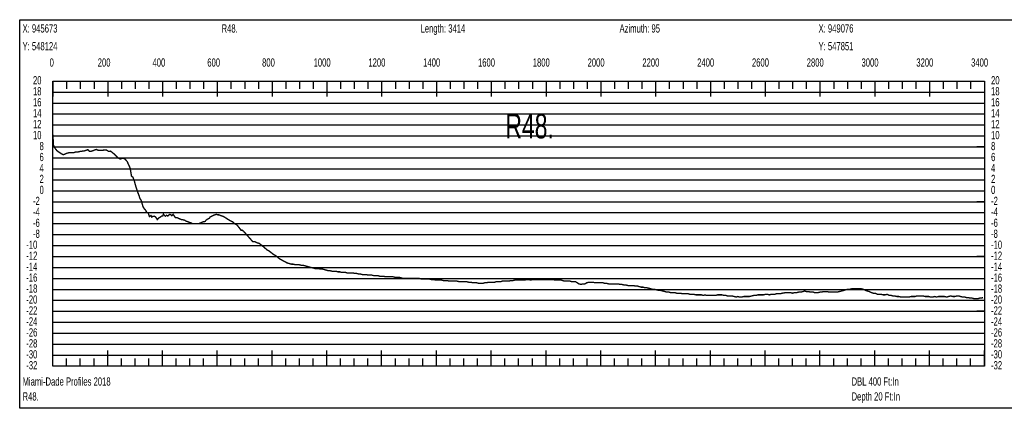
# Model space of a CAD drawing. Header units: inches. Extents: x 471865 to 538526, y 1054316 to 1102451.
# Tile 31 of 131: x 487746 to 491341, y 1067629 to 1069047. Entities that reach past the tile are written whole.
import ezdxf

# ---------------------------------------------------------------- set-up
doc = ezdxf.new("R2010")
doc.units = ezdxf.units.IN
doc.header["$MEASUREMENT"] = 0
for name, color, linetype in [('LABELS', 7, 'Continuous'), ('X_Gr1', 7, 'Continuous'), ('XSECTION', 7, 'Continuous')]:
    doc.layers.add(name, color=color, linetype=linetype)
doc.styles.get("Standard").update_dxf_attribs({"font": 'arial.ttf'})

msp = doc.modelspace()

# ---------------------------------------------------------------- linework, layer by layer
at = {"layer": 'X_Gr1', "color": 6, "linetype": 'Continuous', "lineweight": 18, "true_color": 0xff00ff, "transparency": 33554687, "const_width": 5}
msp.add_lwpolyline([(487867.7, 1068627.8), (487867.7, 1068627.8), (487869.6, 1068589.2), (487875.5, 1068577.8), (487882.1, 1068569.3), (487888.8, 1068564.3), (487898.7, 1068557.7), (487906, 1068554.2), (487916.6, 1068559), (487926.8, 1068561.7), (487934.4, 1068561.5), (487944.1, 1068561.9), (487951.9, 1068564.4), (487959.1, 1068564.2), (487966.7, 1068566.2), (487982.2, 1068568.3), (487988.1, 1068570.2), (487995.1, 1068572.8), (488001.2, 1068566.7), (488008.4, 1068567.2), (488026.6, 1068573.7), (488033.7, 1068570.2), (488041.4, 1068570.1), (488048.4, 1068570.6), (488055.6, 1068571.3), (488063.9, 1068571), (488071, 1068566.5), (488078.2, 1068567.3), (488089.2, 1068558.7), (488098.9, 1068549.1), (488106.3, 1068542.4), (488114, 1068538.5), (488122, 1068541.5), (488129.3, 1068540.1), (488138.7, 1068529.5), (488149.7, 1068505.4), (488154.5, 1068476), (488159.4, 1068472.8), (488164.8, 1068459), (488169.9, 1068440), (488177.1, 1068418.1), (488182.5, 1068404.2), (488185.2, 1068395), (488190.6, 1068386.1), (488196.7, 1068364.2), (488201.1, 1068357.4), (488206.6, 1068351.1), (488209.5, 1068344.6), (488215.9, 1068341.3), (488220, 1068328.6), (488225.7, 1068332.6), (488228.8, 1068326.7), (488232.4, 1068329.3), (488237.4, 1068330.1), (488241.5, 1068327.8), (488244.1, 1068324.9), (488248.4, 1068317.8), (488254.1, 1068323.5), (488257.1, 1068325.7), (488260.5, 1068326.9), (488265.3, 1068331.2), (488268.5, 1068331.1), (488271.2, 1068337.9), (488274.9, 1068332.4), (488278.2, 1068330.1), (488282.3, 1068333.3), (488287, 1068330.5), (488289.8, 1068333.5), (488294.4, 1068336.6), (488297.3, 1068335.9), (488301.9, 1068331.5), (488306.4, 1068336.7), (488314.7, 1068325), (488319.8, 1068325), (488324.6, 1068323), (488329, 1068321), (488333.4, 1068319), (488338.1, 1068317), (488342.8, 1068317), (488349.5, 1068315), (488351.8, 1068313), (488356.8, 1068311), (488362, 1068309), (488367.2, 1068307), (488374.3, 1068305), (488376.6, 1068303), (488381.1, 1068303), (488387.5, 1068303), (488389.7, 1068303), (488397.8, 1068303), (488400.5, 1068303), (488405.4, 1068305), (488410, 1068307), (488414.9, 1068309), (488423.3, 1068311), (488426.2, 1068315), (488431.5, 1068319), (488439.2, 1068323), (488441.8, 1068327), (488450.1, 1068331), (488453, 1068333), (488458.7, 1068335), (488464.1, 1068337), (488469.1, 1068335), (488473.8, 1068335), (488478.7, 1068333), (488484.2, 1068331), (488490.1, 1068329), (488496.5, 1068325), (488502.7, 1068321), (488509.1, 1068317), (488515.6, 1068313), (488524.8, 1068309), (488527.9, 1068305), (488534.2, 1068301), (488540.6, 1068297), (488545.9, 1068290.1), (488551.1, 1068283.3), (488554.3, 1068279), (488556, 1068279), (488558.8, 1068279), (488560.5, 1068277.7), (488563.8, 1068275), (488565.2, 1068273.4), (488570.4, 1068267.5), (488575.5, 1068261.7), (488580.7, 1068255.8), (488585.9, 1068249.9), (488590.2, 1068245), (488597.4, 1068237), (488604.9, 1068237), (488612.5, 1068233), (488620.5, 1068231), (488628.2, 1068225), (488635.6, 1068219), (488642.6, 1068213), (488649.6, 1068207), (488656.9, 1068203), (488664.6, 1068197), (488672.1, 1068191), (488679.5, 1068187), (488687.1, 1068181), (488694.4, 1068175), (488701.3, 1068171), (488708.4, 1068167), (488716.1, 1068163), (488723.8, 1068159), (488731, 1068157), (488737.9, 1068155), (488745.1, 1068155), (488752.3, 1068153), (488759.3, 1068153), (488766.2, 1068153), (488773.3, 1068151), (488780.7, 1068151), (488787.7, 1068149), (488794.7, 1068147), (488802, 1068145), (488809.4, 1068143), (488817.3, 1068141), (488824.8, 1068139), (488831.4, 1068139), (488837.5, 1068139), (488844.2, 1068137), (488851.7, 1068137), (488859.4, 1068135), (488866.6, 1068133), (488873.1, 1068131), (488879.7, 1068131), (488887.2, 1068129), (488894.7, 1068129), (488901.4, 1068129), (488907.8, 1068127), (488914.5, 1068127), (488921.7, 1068125), (488928.9, 1068125), (488935.7, 1068125), (488942.2, 1068123), (488948.8, 1068123), (488955.5, 1068123), (488962.5, 1068123), (488969.8, 1068121), (488977, 1068121), (488983.8, 1068119), (488990.2, 1068119), (488997.4, 1068117), (489005.1, 1068117), (489012.3, 1068117), (489018.7, 1068115), (489024.6, 1068115), (489031.7, 1068115), (489039.7, 1068113), (489047.3, 1068113), (489053.8, 1068113), (489059.8, 1068111), (489066.5, 1068111), (489074.1, 1068111), (489081.9, 1068109), (489089.2, 1068109), (489095.7, 1068109), (489102.2, 1068109), (489109.3, 1068109), (489117.1, 1068107), (489124.8, 1068107), (489131.9, 1068107), (489138.9, 1068105), (489146.2, 1068103), (489153.5, 1068103), (489160.9, 1068103), (489168.5, 1068103), (489176.1, 1068103), (489183.2, 1068103), (489189.5, 1068103), (489196.2, 1068103), (489203.9, 1068103), (489212.1, 1068101), (489219.8, 1068101), (489226.6, 1068101), (489233.3, 1068101), (489240.7, 1068101), (489248.8, 1068099), (489256.8, 1068099), (489264.1, 1068097), (489271, 1068097), (489277.9, 1068097), (489285.6, 1068097), (489293.6, 1068095), (489301.1, 1068095), (489308.1, 1068095), (489315, 1068093), (489322.3, 1068093), (489329.6, 1068093), (489336.7, 1068093), (489343.5, 1068093), (489350.3, 1068091), (489357.5, 1068091), (489364.8, 1068091), (489371.3, 1068091), (489377.9, 1068091), (489385.3, 1068089), (489393.3, 1068089), (489400.9, 1068087), (489407.8, 1068087), (489414.5, 1068087), (489421.7, 1068085), (489429.4, 1068085), (489436.7, 1068085), (489443.8, 1068087), (489450.9, 1068087), (489457.9, 1068089), (489465, 1068089), (489472.1, 1068089), (489479.3, 1068089), (489486.7, 1068091), (489493.9, 1068091), (489500.8, 1068091), (489508.2, 1068093), (489516.1, 1068093), (489524, 1068093), (489531.4, 1068093), (489538.6, 1068095), (489546.1, 1068095), (489554, 1068097), (489561.5, 1068097), (489568.4, 1068097), (489575.1, 1068097), (489582.2, 1068097), (489589.8, 1068097), (489597.5, 1068099), (489604.7, 1068099), (489611.7, 1068097), (489618.9, 1068099), (489626.6, 1068099), (489634.8, 1068099), (489642.6, 1068099), (489649.7, 1068099), (489656.5, 1068099), (489663.8, 1068099), (489671.5, 1068099), (489679.1, 1068099), (489686.4, 1068099), (489693.4, 1068099), (489700.4, 1068097), (489707.8, 1068097), (489715.2, 1068097), (489722.3, 1068097), (489729.1, 1068095), (489735.5, 1068093), (489742, 1068093), (489748.5, 1068093), (489755.1, 1068093), (489761.9, 1068091), (489768.8, 1068091), (489775.4, 1068091), (489781.6, 1068087), (489788.1, 1068083), (489795.2, 1068081), (489802.6, 1068083), (489809.8, 1068083), (489816.3, 1068087), (489823.2, 1068089), (489831.2, 1068089), (489839.3, 1068089), (489846.8, 1068087), (489853.4, 1068087), (489860.2, 1068087), (489867.7, 1068087), (489875.3, 1068087), (489882.5, 1068085), (489889.1, 1068085), (489895.9, 1068083), (489903.5, 1068083), (489911, 1068083), (489918, 1068083), (489924.4, 1068083), (489930.8, 1068083), (489937.9, 1068081), (489945.2, 1068081), (489952.4, 1068079), (489959.3, 1068079), (489966.1, 1068077), (489972.8, 1068077), (489983.6, 1068077), (489987.3, 1068077), (489994.2, 1068075), (490001.2, 1068075), (490008.5, 1068073), (490015.6, 1068071), (490022.3, 1068071), (490028.8, 1068069), (490035.8, 1068069), (490043.2, 1068067), (490050.5, 1068065), (490057.7, 1068063), (490064.8, 1068063), (490072.1, 1068061), (490079.3, 1068059), (490086.3, 1068059), (490093.9, 1068057), (490101.7, 1068055), (490109.1, 1068053), (490116, 1068053), (490123, 1068051), (490130.4, 1068051), (490137.7, 1068051), (490144.7, 1068049), (490151.5, 1068049), (490158.6, 1068049), (490166.3, 1068047), (490173.7, 1068047), (490180.1, 1068047), (490186.3, 1068047), (490192.8, 1068045), (490200, 1068045), (490207.5, 1068045), (490214.7, 1068043), (490221.3, 1068043), (490227.8, 1068043), (490234.9, 1068043), (490241.8, 1068041), (490247.8, 1068043), (490253.6, 1068041), (490260.1, 1068041), (490267, 1068041), (490273.9, 1068041), (490280.4, 1068041), (490286.6, 1068041), (490293.3, 1068043), (490301.3, 1068043), (490309.4, 1068043), (490317, 1068041), (490323.7, 1068041), (490330.3, 1068039), (490338, 1068039), (490346.4, 1068039), (490354.5, 1068037), (490361.5, 1068035), (490367.8, 1068037), (490374.6, 1068035), (490382.2, 1068035), (490390.2, 1068037), (490397.6, 1068037), (490404.2, 1068037), (490410.9, 1068037), (490418, 1068039), (490426, 1068041), (490434.2, 1068041), (490441, 1068043), (490450.1, 1068043), (490453.4, 1068043), (490461.2, 1068043), (490469.4, 1068045), (490476.5, 1068045), (490482.7, 1068043), (490488.6, 1068045), (490495, 1068045), (490501.8, 1068045), (490508.8, 1068047), (490515.9, 1068047), (490522.9, 1068047), (490530.1, 1068049), (490541.3, 1068051), (490545.1, 1068051), (490553.1, 1068051), (490560.8, 1068051), (490567.6, 1068049), (490574.3, 1068051), (490581.7, 1068051), (490589.9, 1068053), (490598.3, 1068053), (490605.4, 1068055), (490611.6, 1068057), (490618.2, 1068055), (490625.9, 1068055), (490633.7, 1068053), (490643.8, 1068053), (490647.2, 1068051), (490653.6, 1068051), (490660.3, 1068051), (490667.4, 1068053), (490674.4, 1068053), (490680.4, 1068055), (490686.4, 1068055), (490693.6, 1068055), (490701.7, 1068053), (490709.5, 1068053), (490716.3, 1068053), (490722.5, 1068053), (490730, 1068053), (490738.6, 1068055), (490746.7, 1068057), (490753.5, 1068059), (490759.6, 1068061), (490766.8, 1068063), (490775, 1068063), (490783.3, 1068065), (490790.7, 1068065), (490797.1, 1068065), (490803.8, 1068065), (490811.5, 1068065), (490819.5, 1068065), (490827.3, 1068063), (490834.2, 1068059), (490840.9, 1068057), (490847.9, 1068055), (490855.3, 1068051), (490862.5, 1068049), (490869.8, 1068049), (490877.1, 1068045), (490883.8, 1068045), (490890.6, 1068045), (490898.3, 1068043), (490905.9, 1068043), (490913.1, 1068045), (490920.1, 1068041), (490927.3, 1068041), (490934.3, 1068039), (490940.7, 1068039), (490947.6, 1068037), (490955.5, 1068037), (490963.4, 1068035), (490970.9, 1068035), (490977.9, 1068035), (490985, 1068035), (490992.5, 1068035), (491000.2, 1068037), (491007.9, 1068037), (491015, 1068037), (491021.8, 1068039), (491028.8, 1068039), (491036.2, 1068039), (491043.9, 1068039), (491051.3, 1068037), (491058, 1068037), (491064.6, 1068037), (491071.6, 1068035), (491078.8, 1068035), (491085.9, 1068037), (491093.3, 1068035), (491100.5, 1068037), (491107.5, 1068037), (491118.6, 1068037), (491122.5, 1068037), (491130, 1068035), (491136.9, 1068037), (491144.1, 1068039), (491152.1, 1068037), (491160, 1068037), (491167.1, 1068039), (491173.8, 1068039), (491180.6, 1068037), (491188, 1068035), (491195.6, 1068035), (491203, 1068033), (491209.6, 1068033), (491216.1, 1068031), (491223.4, 1068031), (491230.7, 1068029), (491237.3, 1068029), (491243.5, 1068029), (491250.1, 1068031), (491256.7, 1068031), (491263, 1068033)], dxfattribs=at)
at = {"layer": 'XSECTION', "color": 18, "linetype": 'Continuous', "true_color": 0x000000}
for points in [[(487746.5, 1069047), (491388.9, 1069047), (491388.9, 1067629), (487746.5, 1067629), (487746.5, 1069047)], [(487867.7, 1068823), (491267.7, 1068823), (491267.7, 1067783), (487867.7, 1067783), (487867.7, 1068823)], [(487867.7, 1068823), (487867.7, 1068766.6)], [(487867.7, 1068823), (487867.7, 1068766.6)], [(487867.7, 1068823), (487867.7, 1068795)], [(487867.7, 1068823), (487867.7, 1068795)], [(487917.7, 1068823), (487917.7, 1068795)], [(487967.7, 1068823), (487967.7, 1068795)], [(488017.7, 1068823), (488017.7, 1068795)], [(488067.7, 1068823), (488067.7, 1068766.6)], [(488067.7, 1068823), (488067.7, 1068795)], [(488117.7, 1068823), (488117.7, 1068795)], [(488167.7, 1068823), (488167.7, 1068795)], [(488217.7, 1068823), (488217.7, 1068795)], [(488267.7, 1068823), (488267.7, 1068766.6)], [(488267.7, 1068823), (488267.7, 1068795)], [(488317.7, 1068823), (488317.7, 1068795)], [(488367.7, 1068823), (488367.7, 1068795)], [(488417.7, 1068823), (488417.7, 1068795)], [(488467.7, 1068823), (488467.7, 1068766.6)], [(488467.7, 1068823), (488467.7, 1068795)], [(488517.7, 1068823), (488517.7, 1068795)], [(488567.7, 1068823), (488567.7, 1068795)], [(488617.7, 1068823), (488617.7, 1068795)], [(488667.7, 1068823), (488667.7, 1068766.6)], [(488667.7, 1068823), (488667.7, 1068795)], [(488717.7, 1068823), (488717.7, 1068795)], [(488767.7, 1068823), (488767.7, 1068795)], [(488817.7, 1068823), (488817.7, 1068795)], [(488867.7, 1068823), (488867.7, 1068766.6)], [(488867.7, 1068823), (488867.7, 1068795)], [(488917.7, 1068823), (488917.7, 1068795)], [(488967.7, 1068823), (488967.7, 1068795)], [(489017.7, 1068823), (489017.7, 1068795)], [(489067.7, 1068823), (489067.7, 1068766.6)], [(489067.7, 1068823), (489067.7, 1068795)], [(489117.7, 1068823), (489117.7, 1068795)], [(489167.7, 1068823), (489167.7, 1068795)], [(489217.7, 1068823), (489217.7, 1068795)], [(489267.7, 1068823), (489267.7, 1068766.6)], [(489267.7, 1068823), (489267.7, 1068795)], [(489317.7, 1068823), (489317.7, 1068795)], [(489367.7, 1068823), (489367.7, 1068795)], [(489417.7, 1068823), (489417.7, 1068795)], [(489467.7, 1068823), (489467.7, 1068766.6)], [(489467.7, 1068823), (489467.7, 1068795)], [(489517.7, 1068823), (489517.7, 1068795)], [(489567.7, 1068823), (489567.7, 1068795)], [(489617.7, 1068823), (489617.7, 1068795)], [(489667.7, 1068823), (489667.7, 1068766.6)], [(489667.7, 1068823), (489667.7, 1068795)], [(489717.7, 1068823), (489717.7, 1068795)], [(489767.7, 1068823), (489767.7, 1068795)], [(489817.7, 1068823), (489817.7, 1068795)], [(489867.7, 1068823), (489867.7, 1068766.6)], [(489867.7, 1068823), (489867.7, 1068795)], [(489917.7, 1068823), (489917.7, 1068795)], [(489967.7, 1068823), (489967.7, 1068795)], [(490017.7, 1068823), (490017.7, 1068795)], [(490067.7, 1068823), (490067.7, 1068766.6)], [(490067.7, 1068823), (490067.7, 1068795)], [(490117.7, 1068823), (490117.7, 1068795)], [(490167.7, 1068823), (490167.7, 1068795)], [(490217.7, 1068823), (490217.7, 1068795)], [(490267.7, 1068823), (490267.7, 1068766.6)], [(490267.7, 1068823), (490267.7, 1068795)], [(490317.7, 1068823), (490317.7, 1068795)], [(490367.7, 1068823), (490367.7, 1068795)], [(490417.7, 1068823), (490417.7, 1068795)], [(490467.7, 1068823), (490467.7, 1068766.6)], [(490467.7, 1068823), (490467.7, 1068795)], [(490517.7, 1068823), (490517.7, 1068795)], [(490567.7, 1068823), (490567.7, 1068795)], [(490617.7, 1068823), (490617.7, 1068795)], [(490667.7, 1068823), (490667.7, 1068766.6)], [(490667.7, 1068823), (490667.7, 1068795)], [(490717.7, 1068823), (490717.7, 1068795)], [(490767.7, 1068823), (490767.7, 1068795)], [(490817.7, 1068823), (490817.7, 1068795)], [(490867.7, 1068823), (490867.7, 1068766.6)], [(490867.7, 1068823), (490867.7, 1068795)], [(490917.7, 1068823), (490917.7, 1068795)], [(490967.7, 1068823), (490967.7, 1068795)], [(491017.7, 1068823), (491017.7, 1068795)], [(491067.7, 1068823), (491067.7, 1068766.6)], [(491067.7, 1068823), (491067.7, 1068795)], [(491117.7, 1068823), (491117.7, 1068795)], [(491167.7, 1068823), (491167.7, 1068795)], [(491217.7, 1068823), (491217.7, 1068795)], [(491267.7, 1068823), (491267.7, 1068766.6)], [(491267.7, 1068823), (491267.7, 1068795)], [(487867.7, 1068583), (487895.7, 1068583)], [(491267.7, 1068583), (491239.7, 1068583)], [(487867.7, 1068383), (487895.7, 1068383)], [(491267.7, 1068383), (491239.7, 1068383)], [(487867.7, 1068183), (487895.7, 1068183)], [(491267.7, 1068183), (491239.7, 1068183)], [(487867.7, 1067983), (487895.7, 1067983)], [(491267.7, 1067983), (491239.7, 1067983)], [(487867.7, 1067783), (487867.7, 1067839.4)], [(487867.7, 1067783), (487867.7, 1067839.4)], [(488067.7, 1067783), (488067.7, 1067839.4)], [(488267.7, 1067783), (488267.7, 1067839.4)], [(488467.7, 1067783), (488467.7, 1067839.4)], [(488667.7, 1067783), (488667.7, 1067839.4)], [(488867.7, 1067783), (488867.7, 1067839.4)], [(489067.7, 1067783), (489067.7, 1067839.4)], [(489267.7, 1067783), (489267.7, 1067839.4)], [(489467.7, 1067783), (489467.7, 1067839.4)], [(489667.7, 1067783), (489667.7, 1067839.4)], [(489867.7, 1067783), (489867.7, 1067839.4)], [(490067.7, 1067783), (490067.7, 1067839.4)], [(490267.7, 1067783), (490267.7, 1067839.4)], [(490467.7, 1067783), (490467.7, 1067839.4)], [(490667.7, 1067783), (490667.7, 1067839.4)], [(490867.7, 1067783), (490867.7, 1067839.4)], [(491067.7, 1067783), (491067.7, 1067839.4)], [(491267.7, 1067783), (491267.7, 1067839.4)], [(487867.7, 1067783), (487867.7, 1067811)], [(487867.7, 1067783), (487867.7, 1067811)], [(487917.7, 1067783), (487917.7, 1067811)], [(487967.7, 1067783), (487967.7, 1067811)], [(488017.7, 1067783), (488017.7, 1067811)], [(488067.7, 1067783), (488067.7, 1067811)], [(488117.7, 1067783), (488117.7, 1067811)], [(488167.7, 1067783), (488167.7, 1067811)], [(488217.7, 1067783), (488217.7, 1067811)], [(488267.7, 1067783), (488267.7, 1067811)], [(488317.7, 1067783), (488317.7, 1067811)], [(488367.7, 1067783), (488367.7, 1067811)], [(488417.7, 1067783), (488417.7, 1067811)], [(488467.7, 1067783), (488467.7, 1067811)], [(488517.7, 1067783), (488517.7, 1067811)], [(488567.7, 1067783), (488567.7, 1067811)], [(488617.7, 1067783), (488617.7, 1067811)], [(488667.7, 1067783), (488667.7, 1067811)], [(488717.7, 1067783), (488717.7, 1067811)], [(488767.7, 1067783), (488767.7, 1067811)], [(488817.7, 1067783), (488817.7, 1067811)], [(488867.7, 1067783), (488867.7, 1067811)], [(488917.7, 1067783), (488917.7, 1067811)], [(488967.7, 1067783), (488967.7, 1067811)], [(489017.7, 1067783), (489017.7, 1067811)], [(489067.7, 1067783), (489067.7, 1067811)], [(489117.7, 1067783), (489117.7, 1067811)], [(489167.7, 1067783), (489167.7, 1067811)], [(489217.7, 1067783), (489217.7, 1067811)], [(489267.7, 1067783), (489267.7, 1067811)], [(489317.7, 1067783), (489317.7, 1067811)], [(489367.7, 1067783), (489367.7, 1067811)], [(489417.7, 1067783), (489417.7, 1067811)], [(489467.7, 1067783), (489467.7, 1067811)], [(489517.7, 1067783), (489517.7, 1067811)], [(489567.7, 1067783), (489567.7, 1067811)], [(489617.7, 1067783), (489617.7, 1067811)], [(489667.7, 1067783), (489667.7, 1067811)], [(489717.7, 1067783), (489717.7, 1067811)], [(489767.7, 1067783), (489767.7, 1067811)], [(489817.7, 1067783), (489817.7, 1067811)], [(489867.7, 1067783), (489867.7, 1067811)], [(489917.7, 1067783), (489917.7, 1067811)], [(489967.7, 1067783), (489967.7, 1067811)], [(490017.7, 1067783), (490017.7, 1067811)], [(490067.7, 1067783), (490067.7, 1067811)], [(490117.7, 1067783), (490117.7, 1067811)], [(490167.7, 1067783), (490167.7, 1067811)], [(490217.7, 1067783), (490217.7, 1067811)], [(490267.7, 1067783), (490267.7, 1067811)], [(490317.7, 1067783), (490317.7, 1067811)], [(490367.7, 1067783), (490367.7, 1067811)], [(490417.7, 1067783), (490417.7, 1067811)], [(490467.7, 1067783), (490467.7, 1067811)], [(490517.7, 1067783), (490517.7, 1067811)], [(490567.7, 1067783), (490567.7, 1067811)], [(490617.7, 1067783), (490617.7, 1067811)], [(490667.7, 1067783), (490667.7, 1067811)], [(490717.7, 1067783), (490717.7, 1067811)], [(490767.7, 1067783), (490767.7, 1067811)], [(490817.7, 1067783), (490817.7, 1067811)], [(490867.7, 1067783), (490867.7, 1067811)], [(490917.7, 1067783), (490917.7, 1067811)], [(490967.7, 1067783), (490967.7, 1067811)], [(491017.7, 1067783), (491017.7, 1067811)], [(491067.7, 1067783), (491067.7, 1067811)], [(491117.7, 1067783), (491117.7, 1067811)], [(491167.7, 1067783), (491167.7, 1067811)], [(491217.7, 1067783), (491217.7, 1067811)], [(491267.7, 1067783), (491267.7, 1067811)]]:
    msp.add_lwpolyline(points, dxfattribs=at)
at = {"layer": 'XSECTION', "color": 18, "true_color": 0x000000}
for points in [[(487867.7, 1068783), (491267.7, 1068783)], [(487867.7, 1068743), (491267.7, 1068743)], [(487867.7, 1068703), (491267.7, 1068703)], [(487867.7, 1068663), (491267.7, 1068663)], [(487867.7, 1068623), (491267.7, 1068623)], [(487867.7, 1068583), (491267.7, 1068583)], [(487867.7, 1068543), (491267.7, 1068543)], [(487867.7, 1068503), (491267.7, 1068503)], [(487867.7, 1068463), (491267.7, 1068463)], [(487867.7, 1068423), (491267.7, 1068423)], [(487867.7, 1068383), (491267.7, 1068383)], [(487867.7, 1068343), (491267.7, 1068343)], [(487867.7, 1068303), (491267.7, 1068303)], [(487867.7, 1068263), (491267.7, 1068263)], [(487867.7, 1068223), (491267.7, 1068223)], [(487867.7, 1068183), (491267.7, 1068183)], [(487867.7, 1068143), (491267.7, 1068143)], [(487867.7, 1068103), (491267.7, 1068103)], [(487867.7, 1068063), (491267.7, 1068063)], [(487867.7, 1068023), (491267.7, 1068023)], [(487867.7, 1067983), (491267.7, 1067983)], [(487867.7, 1067943), (491267.7, 1067943)], [(487867.7, 1067903), (491267.7, 1067903)], [(487867.7, 1067863), (491267.7, 1067863)], [(487867.7, 1067823), (491267.7, 1067823)]]:
    msp.add_lwpolyline(points, dxfattribs=at)

# ---------------------------------------------------------------- texts
at = {"layer": 'LABELS', "color": 18, "true_color": 0x000000, "width": 0.666667}
for s, height, p in [('X: 945673', 30, (487756.9, 1069000.2)), ('R48.', 30, (488483.3, 1069000.2)), ('Length: 3414', 30, (489209.7, 1069000.2)), ('Azimuth: 95', 30, (489936.1, 1069000.2)), ('X: 949076', 30, (490662.5, 1069000.2)), ('Y: 548124', 30, (487756.9, 1068935.4)), ('Y: 547851', 30, (490662.5, 1068935.4)), ('0', 30, (487855.7, 1068875.8)), ('0', 30, (487855.7, 1068875.8)), ('200', 30, (488031.3, 1068875.8)), ('400', 30, (488231.3, 1068875.8)), ('600', 30, (488431.3, 1068875.8)), ('800', 30, (488631.3, 1068875.8)), ('1000', 30, (488819.3, 1068875.8)), ('1200', 30, (489019.3, 1068875.8)), ('1400', 30, (489219.3, 1068875.8)), ('1600', 30, (489419.3, 1068875.8)), ('1800', 30, (489619.3, 1068875.8)), ('2000', 30, (489819.3, 1068875.8)), ('2200', 30, (490019.3, 1068875.8)), ('2400', 30, (490219.3, 1068875.8)), ('2600', 30, (490419.3, 1068875.8)), ('2800', 30, (490619.3, 1068875.8)), ('3000', 30, (490819.3, 1068875.8)), ('3200', 30, (491019.3, 1068875.8)), ('3400', 30, (491219.3, 1068875.8)), ('20', 30, (487794.9, 1068811)), ('20', 30, (491292.1, 1068811)), ('18', 30, (487794.9, 1068771)), ('18', 30, (491292.1, 1068771)), ('16', 30, (487794.9, 1068731)), ('16', 30, (491292.1, 1068731)), ('14', 30, (487794.9, 1068691)), ('R48.', 90, (489519.3, 1068613.8)), ('14', 30, (491292.1, 1068691)), ('12', 30, (487794.9, 1068651)), ('12', 30, (491292.1, 1068651)), ('10', 30, (487794.9, 1068611)), ('10', 30, (491292.1, 1068611)), ('8', 30, (487818.9, 1068571)), ('8', 30, (491292.1, 1068571)), ('6', 30, (487818.9, 1068531)), ('6', 30, (491292.1, 1068531)), ('4', 30, (487818.9, 1068491)), ('4', 30, (491292.1, 1068491)), ('2', 30, (487818.9, 1068451)), ('2', 30, (491292.1, 1068451)), ('0', 30, (487818.9, 1068411)), ('0', 30, (491292.1, 1068411)), ('-2', 30, (487794.9, 1068371)), ('-2', 30, (491292.1, 1068371)), ('-4', 30, (487794.9, 1068331)), ('-4', 30, (491292.1, 1068331)), ('-6', 30, (487794.9, 1068291)), ('-6', 30, (491292.1, 1068291)), ('-8', 30, (487794.9, 1068251)), ('-8', 30, (491292.1, 1068251)), ('-10', 30, (487770.5, 1068211)), ('-10', 30, (491292.1, 1068211)), ('-12', 30, (487770.5, 1068171)), ('-12', 30, (491292.1, 1068171)), ('-14', 30, (487770.5, 1068131)), ('-14', 30, (491292.1, 1068131)), ('-16', 30, (487770.5, 1068091)), ('-16', 30, (491292.1, 1068091)), ('-18', 30, (487770.5, 1068051)), ('-18', 30, (491292.1, 1068051)), ('-20', 30, (487770.5, 1068011)), ('-20', 30, (491292.1, 1068011)), ('-22', 30, (487770.5, 1067971)), ('-22', 30, (491292.1, 1067971)), ('-24', 30, (487770.5, 1067931)), ('-24', 30, (491292.1, 1067931)), ('-26', 30, (487770.5, 1067891)), ('-26', 30, (491292.1, 1067891)), ('-28', 30, (487770.5, 1067851)), ('-28', 30, (491292.1, 1067851)), ('-30', 30, (487770.5, 1067811)), ('-30', 30, (491292.1, 1067811)), ('-32', 30, (487770.5, 1067771)), ('-32', 30, (491292.1, 1067771)), ('Miami-Dade Profiles 2018', 30, (487756.9, 1067711.8)), ('DBL 400 Ft:In', 30, (490782.9, 1067711.8)), ('R48.', 30, (487756.9, 1067657.4)), ('Depth 20 Ft:In', 30, (490782.9, 1067657.4))]:
    msp.add_text(s, height=height, dxfattribs=at).set_placement(p)

doc.saveas('drawing.dxf')
